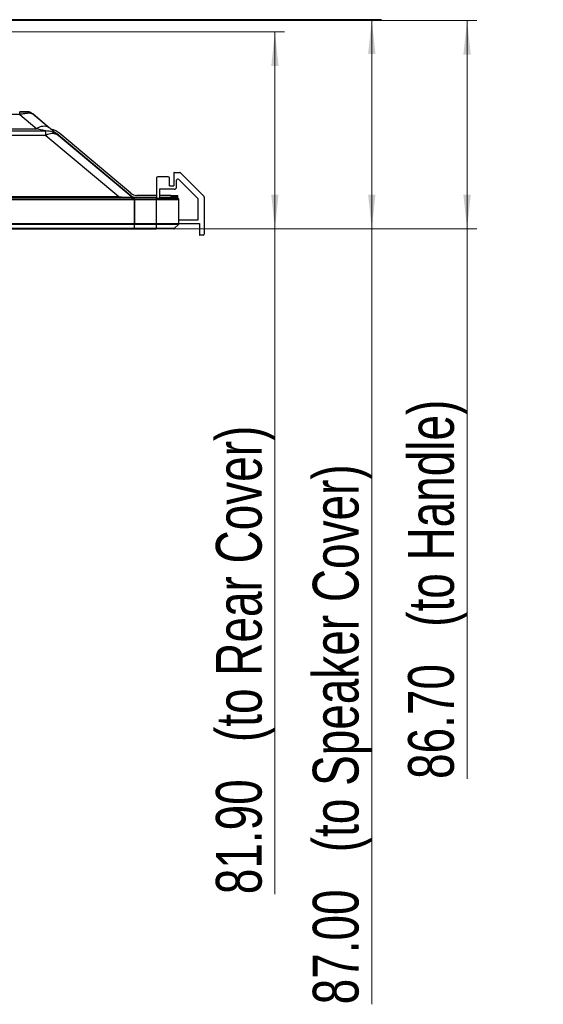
# Model space of a CAD drawing. Header units: millimetres. Extents: x 0 to 1118, y 0 to 864.
# Tile 51 of 256: x 516 to 570, y 587 to 689. Entities that reach past the tile are written whole.
import ezdxf

# ---------------------------------------------------------------- set-up
doc = ezdxf.new("R2010")
doc.units = ezdxf.units.MM
doc.styles.add('SLDTEXTSTYLE0', font='TXT', dxfattribs={"width": 0.75})
doc.dimstyles.new('SLDDIMSTYLE4', dxfattribs={"dimtxt": 4.7625, "dimasz": 3.556, "dimexe": 0, "dimexo": 0.0625, "dimgap": 1.190625, "dimtad": 1, "dimlfac": 4, "dimrnd": 1e-09, "dimzin": 4, "dimdsep": 46, "dimtxsty": 'SLDTEXTSTYLE0', "dimsah": 1, "dimcen": 0.09, "dimadec": 0, "dimazin": 1, "dimtfac": 1, "dimtofl": 0, "dimtmove": 0, "dimatfit": 3, "dimfxl": 1, "dimfrac": 2, "dimtolj": 1, "dimtzin": 12, "dimarcsym": 0})

# ---------------------------------------------------------------- blocks, each defined once
blk = doc.blocks.new('_D_12')
at = {"color": 7, "linetype": 'Continuous', "lineweight": 0}
for p, q in [((507.38, 687.9), (543.11, 687.9)), ((542.11, 667.43), (542.11, 687.9)), ((528.46, 667.43), (543.11, 667.43)), ((542.11, 667.43), (542.11, 598.19))]:
    blk.add_line(p, q, dxfattribs=at)
at = {"color": 7, "linetype": 'Continuous', "lineweight": 18}
for points in [[(542.11, 687.9), (541.73, 684.34), (542.49, 684.34)], [(542.11, 667.43), (542.49, 670.98), (541.73, 670.98)]]:
    blk.add_solid(points, dxfattribs=at)
at = {"color": 7, "linetype": 'Continuous', "lineweight": 18, "attachment_point": 1, "rotation": 90, "style": 'SLDTEXTSTYLE0'}
for s, insert, char_height in [('(to Rear Cover)', (535.97, 614.02), 4.7625), ('81.90', (535.97, 598.19), 4.762)]:
    blk.add_mtext(s, dxfattribs=dict(at, insert=insert, char_height=char_height))
blk = doc.blocks.new('_D_13')
at = {"color": 7, "linetype": 'Continuous', "lineweight": 0}
for p, q in [((427.43, 689.18), (553.19, 689.18)), ((552.19, 689.18), (552.19, 667.43)), ((528.46, 667.43), (553.19, 667.43)), ((552.19, 667.43), (552.19, 586.73))]:
    blk.add_line(p, q, dxfattribs=at)
at = {"color": 7, "linetype": 'Continuous', "lineweight": 18}
for points in [[(552.19, 689.18), (551.81, 685.62), (552.57, 685.62)], [(552.19, 667.43), (552.57, 670.98), (551.81, 670.98)]]:
    blk.add_solid(points, dxfattribs=at)
at = {"color": 7, "linetype": 'Continuous', "lineweight": 18, "attachment_point": 1, "rotation": 90, "style": 'SLDTEXTSTYLE0'}
for s, insert, char_height in [('(to Speaker Cover)', (546.05, 602.56), 4.7625), ('87.00', (546.05, 586.73), 4.762)]:
    blk.add_mtext(s, dxfattribs=dict(at, insert=insert, char_height=char_height))
blk = doc.blocks.new('_D_14')
at = {"color": 7, "linetype": 'Continuous', "lineweight": 0}
for p, q in [((500.86, 689.1), (563.11, 689.1)), ((562.11, 689.1), (562.11, 667.43)), ((528.46, 667.43), (563.11, 667.43)), ((562.11, 667.43), (562.11, 610.18))]:
    blk.add_line(p, q, dxfattribs=at)
at = {"color": 7, "linetype": 'Continuous', "lineweight": 18}
for points in [[(562.11, 689.1), (561.72, 685.54), (562.49, 685.54)], [(562.11, 667.43), (562.49, 670.98), (561.72, 670.98)]]:
    blk.add_solid(points, dxfattribs=at)
at = {"color": 7, "linetype": 'Continuous', "lineweight": 18, "attachment_point": 1, "rotation": 90, "style": 'SLDTEXTSTYLE0'}
for s, insert, char_height in [('(to Handle)', (555.97, 626.01), 4.7625), ('86.70', (555.97, 610.18), 4.762)]:
    blk.add_mtext(s, dxfattribs=dict(at, insert=insert, char_height=char_height))

msp = doc.modelspace()

# ---------------------------------------------------------------- linework, layer by layer
at = {"color": 7, "linetype": 'Continuous', "lineweight": 25}
for p, q in [((515.5512, 679.3073), (430.1272, 679.3073)), ((515.5512, 679.3073), (515.5512, 679.6002)), ((515.5512, 679.6002), (516.1896, 679.6002)), ((515.5512, 679.3073), (517.3239, 677.8199)), ((516.2642, 679.6002), (516.2333, 679.6002)), ((516.308, 679.6002), (516.3552, 679.6002)), ((516.3097, 679.5854), (516.3106, 679.5848)), ((516.907, 679.3663), (516.8222, 679.3965)), ((518.6094, 677.9378), (516.907, 679.3663)), ((518.6094, 677.9378), (516.9246, 679.3515)), ((431.6146, 677.6002), (518.2838, 677.6002)), ((487.2396, 677.8199), (517.3239, 677.8199)), ((518.2838, 677.1323), (518.2838, 677.6002)), ((519.5693, 677.1323), (519.4084, 677.2674)), ((519.5875, 677.1823), (527.1035, 670.8757)), ((527.1066, 671.1342), (519.73, 677.3238)), ((518.2838, 677.1323), (431.6146, 677.1323)), ((518.2838, 677.1323), (525.8593, 670.7757)), ((527.1449, 670.7757), (519.5693, 677.1323)), ((531.5853, 673.2252), (531.5853, 671.9002)), ((531.6353, 673.2752), (532.2085, 673.2752)), ((534.7237, 670.8118), (532.2969, 673.2386)), ((529.7853, 672.7002), (529.7853, 670.6002)), ((531.0103, 672.8252), (529.9103, 672.8252)), ((531.1353, 671.9002), (531.1353, 672.7002)), ((531.8853, 671.7752), (531.8853, 672.4734)), ((532.0987, 672.5618), (534.1353, 670.5252)), ((526.7701, 671.0902), (526.7701, 671.1555)), ((531.6353, 671.5252), (530.0853, 671.5252)), ((530.0853, 671.5252), (530.0853, 670.6002)), ((531.1353, 671.9002), (531.5853, 671.9002)), ((527.464, 670.6002), (168.894, 670.6002)), ((168.894, 670.4752), (527.464, 670.4752)), ((170.4987, 670.7757), (525.8593, 670.7757)), ((525.8593, 670.6002), (525.8593, 670.7757)), ((527.464, 670.6002), (527.464, 670.4752)), ((527.464, 670.6002), (527.489, 670.6002)), ((527.464, 670.4752), (527.464, 667.9459)), ((529.739, 670.6002), (527.489, 670.6002)), ((527.489, 670.4752), (527.489, 670.6002)), ((527.489, 670.4752), (529.739, 670.4752)), ((527.489, 670.4752), (527.489, 667.9459)), ((527.5856, 670.7002), (529.7853, 670.7002)), ((529.7853, 670.9002), (527.7494, 670.9002)), ((529.739, 670.6002), (529.739, 670.4752)), ((529.739, 670.6002), (531.989, 670.6002)), ((529.739, 670.4752), (532.114, 670.4752)), ((529.739, 670.4752), (529.739, 667.9459)), ((531.264, 670.9002), (530.0853, 670.9002)), ((530.0853, 670.7002), (531.264, 670.7002)), ((531.264, 670.9002), (531.264, 670.7002)), ((531.264, 670.9002), (532.014, 670.9002)), ((532.014, 670.7002), (531.264, 670.7002)), ((532.014, 670.7002), (532.014, 670.9002)), ((532.114, 667.9459), (532.114, 670.4752)), ((534.1353, 668.3377), (534.1353, 670.5252)), ((534.7603, 670.7234), (534.7603, 666.8752)), ((527.489, 669.6002), (527.464, 669.6002)), ((527.464, 667.9459), (168.894, 667.9459)), ((527.489, 668.7252), (527.464, 668.7252)), ((527.464, 667.9459), (527.464, 667.9106)), ((529.739, 667.9459), (527.489, 667.9459)), ((527.489, 667.9106), (527.489, 667.9459)), ((529.739, 667.9459), (529.739, 667.9106)), ((532.114, 667.9459), (529.739, 667.9459)), ((532.114, 668.3377), (534.1353, 668.3377)), ((532.114, 667.9627), (534.2603, 667.9627)), ((534.2603, 667.9627), (534.2603, 666.8002)), ((168.894, 667.9106), (527.464, 667.9106)), ((527.464, 667.4399), (168.894, 667.4399)), ((168.894, 667.4252), (527.464, 667.4252)), ((527.464, 667.9106), (527.464, 667.4399)), ((527.489, 667.8502), (527.464, 667.8502)), ((527.489, 667.8002), (527.464, 667.8002)), ((527.464, 667.4399), (527.464, 667.4252)), ((527.489, 667.4252), (527.464, 667.4252)), ((527.489, 667.9106), (529.739, 667.9106)), ((527.489, 667.4399), (527.489, 667.9106)), ((529.739, 667.4399), (527.489, 667.4399)), ((527.489, 667.4252), (527.489, 667.4399)), ((527.489, 667.4252), (529.739, 667.4252)), ((529.739, 667.9106), (532.0993, 667.9106)), ((529.739, 667.9106), (529.739, 667.4399)), ((531.6286, 667.4399), (529.739, 667.4399)), ((529.739, 667.4399), (529.739, 667.4252)), ((531.5933, 667.4252), (529.739, 667.4252)), ((531.6286, 667.4399), (532.0993, 667.9106)), ((534.6353, 666.7502), (534.3103, 666.7502))]:
    msp.add_line(p, q, dxfattribs=at)
at = {"color": 8, "linetype": 'Continuous', "lineweight": 25}
for p, q in [((516.7985, 679.4426), (516.8721, 679.3955)), ((527.489, 670.4752), (527.464, 670.4752)), ((527.489, 668.6002), (527.464, 668.6002)), ((527.489, 668.0874), (527.464, 668.0874)), ((527.489, 667.999), (527.464, 667.999)), ((527.489, 667.8868), (527.464, 667.8868))]:
    msp.add_line(p, q, dxfattribs=at)
at = {"color": 7, "linetype": 'Continuous', "lineweight": 25}
for centre, radius, start, end in [((516.2642, 678.6002), 1, 49.999996, 90), ((518.0531, 676.9361), 1.1458, 60.952107, 129.52557), ((518.2838, 675.6002), 2, 50, 90), ((518.9266, 676.1356), 1.186, 57.180935, 122.819065), ((518.2838, 675.6002), 2.25, 50, 76.406698), ((518.302, 675.6502), 2, 50, 62.838568), ((531.6353, 673.2252), 0.05, 90, 180), ((532.2085, 673.1502), 0.125, 45, 90), ((529.9103, 672.7002), 0.125, 90, 180), ((531.0103, 672.7002), 0.125, 360, 90), ((532.0103, 672.4734), 0.125, 45, 180), ((527.7494, 671.9002), 1, 230, 270), ((531.6353, 671.7752), 0.25, 270, 0), ((527.5856, 671.4502), 0.75, 230, 270), ((527.627, 671.3502), 0.75, 230, 254.378371), ((531.989, 670.4752), 0.125, 0, 90), ((534.6353, 670.7234), 0.125, 0, 45), ((532.064, 667.9459), 0.05, 315, 0), ((531.5933, 667.4752), 0.05, 270, 315), ((534.3103, 666.8002), 0.05, 180, 270), ((534.6353, 666.8752), 0.125, 270, 0)]:
    msp.add_arc(centre, radius, start, end, dxfattribs=at)
for points, knots in [([(516.3059, 679.5958), (516.2703, 679.5959), (516.1991, 679.596), (516.0076, 679.5962), (515.7858, 679.5964), (515.6298, 679.5966), (515.5512, 679.5966)], [0, 0, 0, 0, 0.24864562, 0.49659951, 0.74636323, 1, 1, 1, 1]), ([(516.4733, 679.5621), (516.4631, 679.5701), (516.4437, 679.5854), (516.3796, 679.593), (516.349, 679.5966)], [0, 0, 0, 0, 0.52188813, 1, 1, 1, 1]), ([(516.6965, 679.5139), (516.653, 679.5315), (516.5656, 679.567), (516.4649, 679.5887), (516.4115, 679.5879), (516.4063, 679.5878)], [0, 0, 0, 0, 0.47196976, 0.9488132, 1, 1, 1, 1]), ([(516.8252, 679.4005), (516.7887, 679.4306), (516.6731, 679.5262), (516.526, 679.561), (516.4252, 679.5848)], [0, 0, 0, 0, 0.31499639, 1, 1, 1, 1]), ([(516.8721, 679.3955), (516.8808, 679.3883), (516.8965, 679.3751), (516.9158, 679.3589), (516.9246, 679.3515)], [0, 0, 0, 0, 0.54802909, 1, 1, 1, 1]), ([(518.2838, 677.6002), (518.2812, 677.6007), (518.2763, 677.6015), (518.2405, 677.6103), (518.1573, 677.6279), (518.0251, 677.6592), (517.7494, 677.7215), (517.5048, 677.778), (517.3239, 677.8199)], [0, 0, 0, 0, 0.04916198, 0.0950867, 0.21108509, 0.33766019, 0.51004688, 1, 1, 1, 1]), ([(519.4821, 677.2056), (519.4308, 677.2486), (519.3256, 677.3369), (519.0046, 677.6062), (518.7501, 677.8198), (518.6094, 677.9378)], [0, 0, 0, 0, 0.29843346, 0.61227916, 1, 1, 1, 1]), ([(525.8593, 670.7757), (526.0789, 670.7513), (526.3704, 670.7189), (526.7191, 670.7105), (526.9019, 670.7181), (527.0555, 670.7099), (527.18, 670.725), (527.1599, 670.754), (527.1449, 670.7757)], [0, 0, 0, 0, 0.29592323, 0.39281136, 0.51519946, 0.63111959, 0.72390218, 1, 1, 1, 1]), ([(527.2022, 670.6002), (527.2291, 670.6002), (527.3203, 670.6002), (527.4499, 670.6008), (527.5185, 670.6004), (527.5075, 670.605), (527.5072, 670.6052)], [0, 0, 0, 0, 0.12848742, 0.43628216, 0.9843829, 1, 1, 1, 1]), ([(527.4864, 670.6124), (527.4797, 670.6141), (527.4694, 670.6166), (527.4464, 670.6221), (527.4304, 670.6265), (527.4251, 670.628)], [0, 0, 0, 0, 0.56316125, 0.85516003, 1, 1, 1, 1])]:
    msp.add_open_spline(points, degree=3, knots=knots, dxfattribs=at)
at = {"color": 8, "linetype": 'Continuous', "lineweight": 25}
msp.add_open_spline([(516.8222, 679.3965), (516.7945, 679.4093), (516.7176, 679.4448), (516.4445, 679.4447), (516.0383, 679.4049), (515.7167, 679.3405), (515.5512, 679.3073)], degree=3, knots=[0, 0, 0, 0, 0.15606339, 0.43256903, 0.7080673, 1, 1, 1, 1], dxfattribs=at)

# ---------------------------------------------------------------- dimensions: what is measured, and where the dimension line sits
at = {"color": 7, "linetype": 'Continuous', "lineweight": 18}
for base, p1, p2, text, picture, middle in [((552.1908, 667.4252), (426.429, 689.1752), (527.464, 667.4252), '<>(to Speaker Cover)', '_D_13', (552.1908, 623.9326)), ((562.1052, 667.4252), (499.8633, 689.1002), (527.464, 667.4252), '<>(to Handle)', '_D_14', (562.1052, 635.6209)), ((542.114, 687.9002), (527.464, 667.4252), (506.379, 687.9002), '<>(to Rear Cover)', '_D_12', (542.114, 629.9152))]:
    dim = msp.add_linear_dim(base=base, p1=p1, p2=p2, angle=90, text=text, dimstyle='SLDDIMSTYLE4', dxfattribs=at)
    dim.commit()
    dim.dimension.update_dxf_attribs({"geometry": picture, "text_midpoint": middle, "dimtype": 160})

doc.saveas('drawing.dxf')
